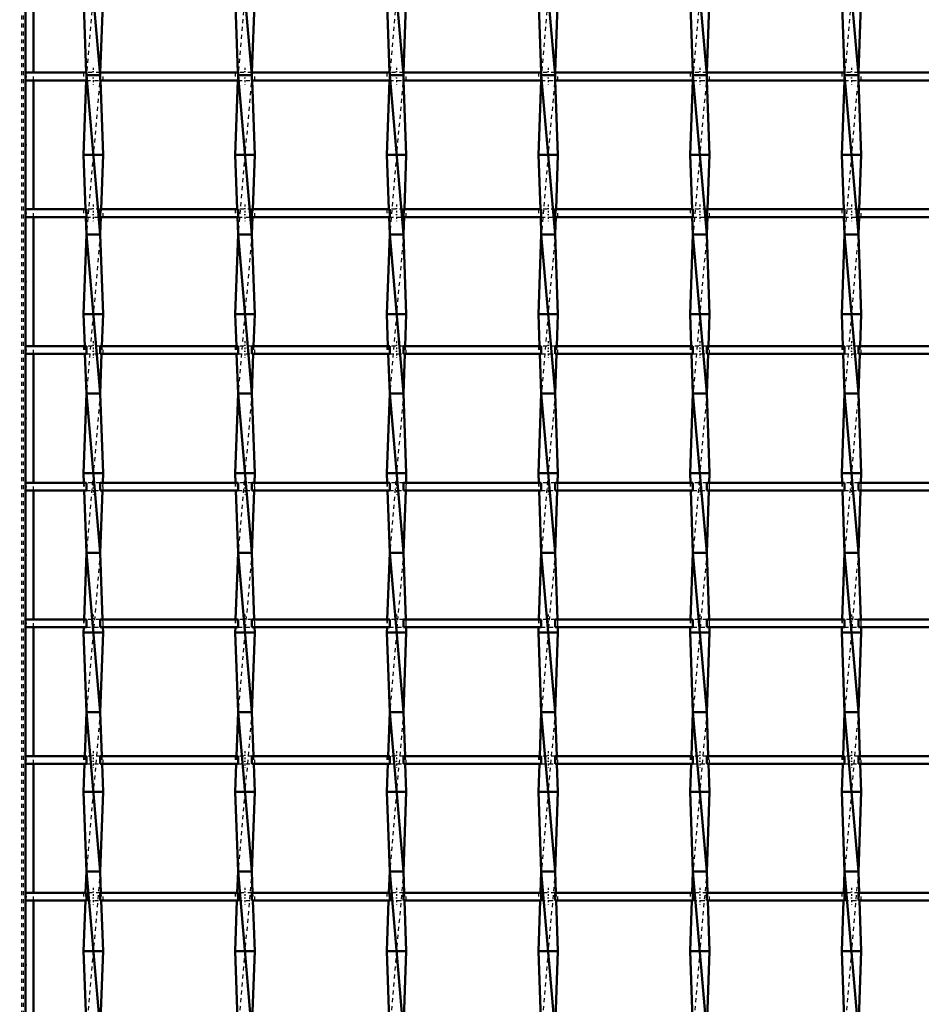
# Model space of a CAD drawing. Header units: millimetres. Extents: x -746 to 532, y -500 to 878.
# Tile 6 of 16: x -399 to -173, y 145 to 392. Entities that reach past the tile are written whole.
import ezdxf

# ---------------------------------------------------------------- set-up
doc = ezdxf.new("R2010")
doc.units = ezdxf.units.MM
doc.linetypes.add('Center', pattern=[1.5, 0.45, -0.5, 0.05, -0.5])
doc.linetypes.add('Dashed', pattern=[2, 1, -1])
for name, color, linetype, lineweight in [('2d ConnectionPoints', 7, 'Continuous', 50), ('AM_0', 7, 'Continuous', 50), ('AM_5', 3, 'Continuous', 25), ('AM_7', 7, 'Center', 25), ('AM_9', 6, 'Dashed', 25)]:
    doc.layers.add(name, color=color, linetype=linetype, lineweight=lineweight)
doc.dimstyles.new('ISO-25', dxfattribs={"dimtxt": 2.5, "dimasz": 2.5, "dimexe": 1.25, "dimexo": 0.625, "dimtad": 1, "dimtxsty": 'Standard', "dimcen": 2.5, "dimadec": 0, "dimazin": 0, "dimtfac": 1, "dimtmove": 0, "dimatfit": 3, "dimfxl": 1, "dimarcsym": 0})

# ---------------------------------------------------------------- blocks, each defined once
blk = doc.blocks.new('3_azf7ua2cdqxyb2crbokgnkhl1________0_in_LSSP2303438211800100035010_4')
at = {"layer": 'AM_0'}
for p, q in [((-382.73, 418), (-379.27, 378)), ((-383.45, 398), (-382.76, 378.63)), ((-378.55, 398), (-379.24, 378.63)), ((-382.78, 376.63), (-383.45, 358)), ((-379.27, 378), (-382.73, 378)), ((-382.73, 378), (-379.27, 338)), ((-379.22, 376.63), (-378.55, 358)), ((-378.55, 358), (-383.45, 358)), ((-383.45, 358), (-382.96, 344.3)), ((-378.55, 358), (-379.04, 344.3)), ((-382.89, 342.3), (-382.73, 338)), ((-379.11, 342.3), (-379.27, 338)), ((-382.73, 338), (-383.45, 318)), ((-379.27, 338), (-382.73, 338)), ((-382.73, 338), (-379.27, 298)), ((-379.27, 338), (-378.55, 318)), ((-378.55, 318), (-383.45, 318)), ((-383.45, 318), (-383.16, 309.97)), ((-378.55, 318), (-378.84, 309.97)), ((-383.09, 307.97), (-382.73, 298)), ((-378.91, 307.97), (-379.27, 298)), ((-382.73, 298), (-383.45, 278)), ((-382.73, 298), (-379.27, 258)), ((-379.27, 298), (-382.73, 298)), ((-379.27, 298), (-378.55, 278)), ((-383.45, 278), (-383.37, 275.64)), ((-378.55, 278), (-383.45, 278)), ((-378.55, 278), (-378.63, 275.64)), ((-383.29, 273.64), (-382.73, 258)), ((-378.71, 273.64), (-379.27, 258)), ((-382.73, 258), (-383.33, 241.31)), ((-382.73, 258), (-379.27, 218)), ((-379.27, 258), (-382.73, 258)), ((-379.27, 258), (-378.67, 241.31)), ((-383.4, 239.31), (-383.45, 238)), ((-383.45, 238), (-382.73, 218)), ((-378.55, 238), (-383.45, 238)), ((-378.55, 238), (-379.27, 218)), ((-378.6, 239.31), (-378.55, 238)), ((-382.73, 218), (-383.13, 206.98)), ((-382.73, 218), (-379.27, 178)), ((-379.27, 218), (-382.73, 218)), ((-379.27, 218), (-378.87, 206.98)), ((-383.2, 204.98), (-383.45, 198)), ((-378.8, 204.98), (-378.55, 198)), ((-378.55, 198), (-383.45, 198)), ((-383.45, 198), (-382.73, 178)), ((-378.55, 198), (-379.27, 178)), ((-382.73, 178), (-382.92, 172.65)), ((-382.73, 178), (-379.27, 138)), ((-379.27, 178), (-382.73, 178)), ((-379.27, 178), (-379.08, 172.65)), ((-383, 170.65), (-383.45, 158)), ((-379, 170.65), (-378.55, 158)), ((-378.55, 158), (-383.45, 158)), ((-383.45, 158), (-382.73, 138)), ((-378.55, 158), (-379.26, 138.32))]:
    blk.add_line(p, q, dxfattribs=at)
at = {"layer": 'AM_9'}
for p, q in [((-379.27, 418), (-382.73, 378)), ((-382.76, 378.63), (-382.73, 378)), ((-379.24, 378.63), (-379.27, 378)), ((-382.73, 378), (-382.78, 376.63)), ((-379.27, 378), (-382.73, 338)), ((-379.27, 378), (-379.22, 376.63)), ((-382.96, 344.3), (-382.89, 342.3)), ((-379.04, 344.3), (-379.11, 342.3)), ((-379.27, 338), (-382.73, 298)), ((-383.16, 309.97), (-383.09, 307.97)), ((-378.84, 309.97), (-378.91, 307.97)), ((-379.27, 298), (-382.73, 258)), ((-383.37, 275.64), (-383.29, 273.64)), ((-378.63, 275.64), (-378.71, 273.64)), ((-379.27, 258), (-382.73, 218)), ((-383.33, 241.31), (-383.4, 239.31)), ((-378.67, 241.31), (-378.6, 239.31)), ((-379.27, 218), (-382.73, 178)), ((-383.13, 206.98), (-383.2, 204.98)), ((-378.87, 206.98), (-378.8, 204.98)), ((-379.27, 178), (-382.73, 138)), ((-382.92, 172.65), (-383, 170.65)), ((-379.08, 172.65), (-379, 170.65))]:
    blk.add_line(p, q, dxfattribs=at)
blk = doc.blocks.new('4_8szsxl7n2bg1perd54t1x8vkg________0_in_LSSP2303438211800100035010_4')
at = {"layer": 'AM_0'}
for p, q in [((-344.63, 418), (-341.17, 378)), ((-345.35, 398), (-344.66, 378.63)), ((-340.45, 398), (-341.14, 378.63)), ((-344.68, 376.63), (-345.35, 358)), ((-341.17, 378), (-344.63, 378)), ((-344.63, 378), (-341.17, 338)), ((-341.12, 376.63), (-340.45, 358)), ((-340.45, 358), (-345.35, 358)), ((-345.35, 358), (-344.86, 344.3)), ((-340.45, 358), (-340.94, 344.3)), ((-344.79, 342.3), (-344.63, 338)), ((-341.01, 342.3), (-341.17, 338)), ((-344.63, 338), (-345.35, 318)), ((-344.63, 338), (-341.17, 298)), ((-341.17, 338), (-344.63, 338)), ((-341.17, 338), (-340.45, 318)), ((-340.45, 318), (-345.35, 318)), ((-345.35, 318), (-345.06, 309.97)), ((-340.45, 318), (-340.74, 309.97)), ((-344.99, 307.97), (-344.63, 298)), ((-340.81, 307.97), (-341.17, 298)), ((-344.63, 298), (-345.35, 278)), ((-344.63, 298), (-341.17, 258)), ((-341.17, 298), (-344.63, 298)), ((-341.17, 298), (-340.45, 278)), ((-340.45, 278), (-345.35, 278)), ((-345.35, 278), (-345.27, 275.64)), ((-340.45, 278), (-340.53, 275.64)), ((-345.19, 273.64), (-344.63, 258)), ((-340.61, 273.64), (-341.17, 258)), ((-344.63, 258), (-345.23, 241.31)), ((-344.63, 258), (-341.17, 218)), ((-341.17, 258), (-344.63, 258)), ((-341.17, 258), (-340.57, 241.31)), ((-345.3, 239.31), (-345.35, 238)), ((-340.45, 238), (-345.35, 238)), ((-345.35, 238), (-344.63, 218)), ((-340.45, 238), (-341.17, 218)), ((-340.5, 239.31), (-340.45, 238)), ((-344.63, 218), (-345.03, 206.98)), ((-344.63, 218), (-341.17, 178)), ((-341.17, 218), (-344.63, 218)), ((-341.17, 218), (-340.77, 206.98)), ((-345.1, 204.98), (-345.35, 198)), ((-340.7, 204.98), (-340.45, 198)), ((-345.35, 198), (-344.63, 178)), ((-340.45, 198), (-345.35, 198)), ((-340.45, 198), (-341.17, 178)), ((-344.63, 178), (-344.82, 172.65)), ((-344.63, 178), (-341.17, 138)), ((-341.17, 178), (-344.63, 178)), ((-341.17, 178), (-340.98, 172.65)), ((-344.9, 170.65), (-345.35, 158)), ((-340.9, 170.65), (-340.45, 158)), ((-340.45, 158), (-345.35, 158)), ((-345.35, 158), (-344.63, 138)), ((-340.45, 158), (-341.16, 138.32))]:
    blk.add_line(p, q, dxfattribs=at)
at = {"layer": 'AM_9'}
for p, q in [((-341.17, 418), (-344.63, 378)), ((-344.66, 378.63), (-344.63, 378)), ((-341.14, 378.63), (-341.17, 378)), ((-344.63, 378), (-344.68, 376.63)), ((-341.17, 378), (-344.63, 338)), ((-341.17, 378), (-341.12, 376.63)), ((-344.86, 344.3), (-344.79, 342.3)), ((-340.94, 344.3), (-341.01, 342.3)), ((-341.17, 338), (-344.63, 298)), ((-345.06, 309.97), (-344.99, 307.97)), ((-340.74, 309.97), (-340.81, 307.97)), ((-341.17, 298), (-344.63, 258)), ((-345.27, 275.64), (-345.19, 273.64)), ((-340.53, 275.64), (-340.61, 273.64)), ((-341.17, 258), (-344.63, 218)), ((-345.23, 241.31), (-345.3, 239.31)), ((-340.57, 241.31), (-340.5, 239.31)), ((-341.17, 218), (-344.63, 178)), ((-345.03, 206.98), (-345.1, 204.98)), ((-340.77, 206.98), (-340.7, 204.98)), ((-341.17, 178), (-344.63, 138)), ((-344.82, 172.65), (-344.9, 170.65)), ((-340.98, 172.65), (-340.9, 170.65))]:
    blk.add_line(p, q, dxfattribs=at)
blk = doc.blocks.new('5_jbi76kvbklyrk6lsxhv9wrq6g________0_in_LSSP2303438211800100035010_4')
at = {"layer": 'AM_0'}
for p, q in [((-306.53, 418), (-303.07, 378)), ((-307.25, 398), (-306.56, 378.63)), ((-302.35, 398), (-303.04, 378.63)), ((-306.58, 376.63), (-307.25, 358)), ((-303.07, 378), (-306.53, 378)), ((-306.53, 378), (-303.07, 338)), ((-303.02, 376.63), (-302.35, 358)), ((-302.35, 358), (-307.25, 358)), ((-307.25, 358), (-306.76, 344.3)), ((-302.35, 358), (-302.84, 344.3)), ((-306.69, 342.3), (-306.53, 338)), ((-302.91, 342.3), (-303.07, 338)), ((-306.53, 338), (-307.25, 318)), ((-306.53, 338), (-303.07, 298)), ((-303.07, 338), (-306.53, 338)), ((-303.07, 338), (-302.35, 318)), ((-302.35, 318), (-307.25, 318)), ((-307.25, 318), (-306.96, 309.97)), ((-302.35, 318), (-302.64, 309.97)), ((-306.89, 307.97), (-306.53, 298)), ((-302.71, 307.97), (-303.07, 298)), ((-306.53, 298), (-307.25, 278)), ((-306.53, 298), (-303.07, 258)), ((-303.07, 298), (-306.53, 298)), ((-303.07, 298), (-302.35, 278)), ((-302.35, 278), (-307.25, 278)), ((-307.25, 278), (-307.17, 275.64)), ((-302.35, 278), (-302.43, 275.64)), ((-307.09, 273.64), (-306.53, 258)), ((-302.51, 273.64), (-303.07, 258)), ((-306.53, 258), (-307.13, 241.31)), ((-306.53, 258), (-303.07, 218)), ((-303.07, 258), (-306.53, 258)), ((-303.07, 258), (-302.47, 241.31)), ((-307.2, 239.31), (-307.25, 238)), ((-307.25, 238), (-306.53, 218)), ((-302.35, 238), (-307.25, 238)), ((-302.35, 238), (-303.07, 218)), ((-302.4, 239.31), (-302.35, 238)), ((-306.53, 218), (-306.93, 206.98)), ((-306.53, 218), (-303.07, 178)), ((-303.07, 218), (-306.53, 218)), ((-303.07, 218), (-302.67, 206.98)), ((-307, 204.98), (-307.25, 198)), ((-302.6, 204.98), (-302.35, 198)), ((-302.35, 198), (-307.25, 198)), ((-307.25, 198), (-306.53, 178)), ((-302.35, 198), (-303.07, 178)), ((-306.53, 178), (-306.72, 172.65)), ((-306.53, 178), (-303.07, 138)), ((-303.07, 178), (-306.53, 178)), ((-303.07, 178), (-302.88, 172.65)), ((-306.8, 170.65), (-307.25, 158)), ((-302.8, 170.65), (-302.35, 158)), ((-302.35, 158), (-307.25, 158)), ((-307.25, 158), (-306.53, 138)), ((-302.35, 158), (-303.06, 138.32))]:
    blk.add_line(p, q, dxfattribs=at)
at = {"layer": 'AM_9'}
for p, q in [((-303.07, 418), (-306.53, 378)), ((-306.56, 378.63), (-306.53, 378)), ((-303.04, 378.63), (-303.07, 378)), ((-306.53, 378), (-306.58, 376.63)), ((-303.07, 378), (-306.53, 338)), ((-303.07, 378), (-303.02, 376.63)), ((-306.76, 344.3), (-306.69, 342.3)), ((-302.84, 344.3), (-302.91, 342.3)), ((-303.07, 338), (-306.53, 298)), ((-306.96, 309.97), (-306.89, 307.97)), ((-302.64, 309.97), (-302.71, 307.97)), ((-303.07, 298), (-306.53, 258)), ((-307.17, 275.64), (-307.09, 273.64)), ((-302.43, 275.64), (-302.51, 273.64)), ((-303.07, 258), (-306.53, 218)), ((-307.13, 241.31), (-307.2, 239.31)), ((-302.47, 241.31), (-302.4, 239.31)), ((-303.07, 218), (-306.53, 178)), ((-306.93, 206.98), (-307, 204.98)), ((-302.67, 206.98), (-302.6, 204.98)), ((-303.07, 178), (-306.53, 138)), ((-306.72, 172.65), (-306.8, 170.65)), ((-302.88, 172.65), (-302.8, 170.65))]:
    blk.add_line(p, q, dxfattribs=at)
blk = doc.blocks.new('6_e3duusgp7z7mcbgh8il2u6i9x________0_in_LSSP2303438211800100035010_4')
at = {"layer": 'AM_0'}
for p, q in [((-268.43, 418), (-264.97, 378)), ((-269.15, 398), (-268.46, 378.63)), ((-264.25, 398), (-264.94, 378.63)), ((-268.48, 376.63), (-269.15, 358)), ((-268.43, 378), (-264.97, 338)), ((-264.97, 378), (-268.43, 378)), ((-264.92, 376.63), (-264.25, 358)), ((-264.25, 358), (-269.15, 358)), ((-269.15, 358), (-268.66, 344.3)), ((-264.25, 358), (-264.74, 344.3)), ((-268.59, 342.3), (-268.43, 338)), ((-264.81, 342.3), (-264.97, 338)), ((-268.43, 338), (-269.15, 318)), ((-268.43, 338), (-264.97, 298)), ((-264.97, 338), (-268.43, 338)), ((-264.97, 338), (-264.25, 318)), ((-264.25, 318), (-269.15, 318)), ((-269.15, 318), (-268.86, 309.97)), ((-264.25, 318), (-264.54, 309.97)), ((-268.79, 307.97), (-268.43, 298)), ((-264.61, 307.97), (-264.97, 298)), ((-268.43, 298), (-269.15, 278)), ((-268.43, 298), (-264.97, 258)), ((-264.97, 298), (-268.43, 298)), ((-264.97, 298), (-264.25, 278)), ((-269.15, 278), (-269.07, 275.64)), ((-264.25, 278), (-269.15, 278)), ((-264.25, 278), (-264.33, 275.64)), ((-268.99, 273.64), (-268.43, 258)), ((-264.41, 273.64), (-264.97, 258)), ((-268.43, 258), (-269.03, 241.31)), ((-268.43, 258), (-264.97, 218)), ((-264.97, 258), (-268.43, 258)), ((-264.97, 258), (-264.37, 241.31)), ((-269.1, 239.31), (-269.15, 238)), ((-264.25, 238), (-269.15, 238)), ((-269.15, 238), (-268.43, 218)), ((-264.25, 238), (-264.97, 218)), ((-264.3, 239.31), (-264.25, 238)), ((-268.43, 218), (-268.83, 206.98)), ((-268.43, 218), (-264.97, 178)), ((-264.97, 218), (-268.43, 218)), ((-264.97, 218), (-264.57, 206.98)), ((-268.9, 204.98), (-269.15, 198)), ((-264.5, 204.98), (-264.25, 198)), ((-264.25, 198), (-269.15, 198)), ((-269.15, 198), (-268.43, 178)), ((-264.25, 198), (-264.97, 178)), ((-268.43, 178), (-268.62, 172.65)), ((-268.43, 178), (-264.97, 138)), ((-264.97, 178), (-268.43, 178)), ((-264.97, 178), (-264.78, 172.65)), ((-268.7, 170.65), (-269.15, 158)), ((-264.7, 170.65), (-264.25, 158)), ((-264.25, 158), (-269.15, 158)), ((-269.15, 158), (-268.43, 138)), ((-264.25, 158), (-264.96, 138.32))]:
    blk.add_line(p, q, dxfattribs=at)
at = {"layer": 'AM_9'}
for p, q in [((-264.97, 418), (-268.43, 378)), ((-268.46, 378.63), (-268.43, 378)), ((-264.94, 378.63), (-264.97, 378)), ((-268.43, 378), (-268.48, 376.63)), ((-264.97, 378), (-268.43, 338)), ((-264.97, 378), (-264.92, 376.63)), ((-268.66, 344.3), (-268.59, 342.3)), ((-264.74, 344.3), (-264.81, 342.3)), ((-264.97, 338), (-268.43, 298)), ((-268.86, 309.97), (-268.79, 307.97)), ((-264.54, 309.97), (-264.61, 307.97)), ((-264.97, 298), (-268.43, 258)), ((-269.07, 275.64), (-268.99, 273.64)), ((-264.33, 275.64), (-264.41, 273.64)), ((-264.97, 258), (-268.43, 218)), ((-269.03, 241.31), (-269.1, 239.31)), ((-264.37, 241.31), (-264.3, 239.31)), ((-264.97, 218), (-268.43, 178)), ((-268.83, 206.98), (-268.9, 204.98)), ((-264.57, 206.98), (-264.5, 204.98)), ((-264.97, 178), (-268.43, 138)), ((-268.62, 172.65), (-268.7, 170.65)), ((-264.78, 172.65), (-264.7, 170.65))]:
    blk.add_line(p, q, dxfattribs=at)
blk = doc.blocks.new('7_t8baodlhraqciihqgp29s4xvq________0_in_LSSP2303438211800100035010_4')
at = {"layer": 'AM_0'}
for p, q in [((-230.33, 418), (-226.87, 378)), ((-231.05, 398), (-230.36, 378.63)), ((-226.15, 398), (-226.84, 378.63)), ((-230.38, 376.63), (-231.05, 358)), ((-226.87, 378), (-230.33, 378)), ((-230.33, 378), (-226.87, 338)), ((-226.82, 376.63), (-226.15, 358)), ((-226.15, 358), (-231.05, 358)), ((-231.05, 358), (-230.56, 344.3)), ((-226.15, 358), (-226.64, 344.3)), ((-230.49, 342.3), (-230.33, 338)), ((-226.71, 342.3), (-226.87, 338)), ((-230.33, 338), (-231.05, 318)), ((-226.87, 338), (-230.33, 338)), ((-230.33, 338), (-226.87, 298)), ((-226.87, 338), (-226.15, 318)), ((-226.15, 318), (-231.05, 318)), ((-231.05, 318), (-230.76, 309.97)), ((-226.15, 318), (-226.44, 309.97)), ((-230.69, 307.97), (-230.33, 298)), ((-226.51, 307.97), (-226.87, 298)), ((-230.33, 298), (-231.05, 278)), ((-230.33, 298), (-226.87, 258)), ((-226.87, 298), (-230.33, 298)), ((-226.87, 298), (-226.15, 278)), ((-231.05, 278), (-230.97, 275.64)), ((-226.15, 278), (-231.05, 278)), ((-226.15, 278), (-226.23, 275.64)), ((-230.89, 273.64), (-230.33, 258)), ((-226.31, 273.64), (-226.87, 258)), ((-230.33, 258), (-230.93, 241.31)), ((-230.33, 258), (-226.87, 218)), ((-226.87, 258), (-230.33, 258)), ((-226.87, 258), (-226.27, 241.31)), ((-231, 239.31), (-231.05, 238)), ((-226.15, 238), (-231.05, 238)), ((-231.05, 238), (-230.33, 218)), ((-226.15, 238), (-226.87, 218)), ((-226.2, 239.31), (-226.15, 238)), ((-230.33, 218), (-230.73, 206.98)), ((-230.33, 218), (-226.87, 178)), ((-226.87, 218), (-230.33, 218)), ((-226.87, 218), (-226.47, 206.98)), ((-230.8, 204.98), (-231.05, 198)), ((-226.4, 204.98), (-226.15, 198)), ((-231.05, 198), (-230.33, 178)), ((-226.15, 198), (-231.05, 198)), ((-226.15, 198), (-226.87, 178)), ((-230.33, 178), (-230.52, 172.65)), ((-230.33, 178), (-226.87, 138)), ((-226.87, 178), (-230.33, 178)), ((-226.87, 178), (-226.68, 172.65)), ((-230.6, 170.65), (-231.05, 158)), ((-226.6, 170.65), (-226.15, 158)), ((-226.15, 158), (-231.05, 158)), ((-231.05, 158), (-230.33, 138)), ((-226.15, 158), (-226.86, 138.32))]:
    blk.add_line(p, q, dxfattribs=at)
at = {"layer": 'AM_9'}
for p, q in [((-226.87, 418), (-230.33, 378)), ((-230.36, 378.63), (-230.33, 378)), ((-226.84, 378.63), (-226.87, 378)), ((-230.33, 378), (-230.38, 376.63)), ((-226.87, 378), (-230.33, 338)), ((-226.87, 378), (-226.82, 376.63)), ((-230.56, 344.3), (-230.49, 342.3)), ((-226.64, 344.3), (-226.71, 342.3)), ((-226.87, 338), (-230.33, 298)), ((-230.76, 309.97), (-230.69, 307.97)), ((-226.44, 309.97), (-226.51, 307.97)), ((-226.87, 298), (-230.33, 258)), ((-230.97, 275.64), (-230.89, 273.64)), ((-226.23, 275.64), (-226.31, 273.64)), ((-226.87, 258), (-230.33, 218)), ((-230.93, 241.31), (-231, 239.31)), ((-226.27, 241.31), (-226.2, 239.31)), ((-226.87, 218), (-230.33, 178)), ((-230.73, 206.98), (-230.8, 204.98)), ((-226.47, 206.98), (-226.4, 204.98)), ((-226.87, 178), (-230.33, 138)), ((-230.52, 172.65), (-230.6, 170.65)), ((-226.68, 172.65), (-226.6, 170.65))]:
    blk.add_line(p, q, dxfattribs=at)
blk = doc.blocks.new('8_hajy7ue8pk9nfaf3ubaq8urog________0_in_LSSP2303438211800100035010_4')
at = {"layer": 'AM_0'}
for p, q in [((-192.23, 418), (-188.77, 378)), ((-192.95, 398), (-192.26, 378.63)), ((-188.05, 398), (-188.74, 378.63)), ((-192.28, 376.63), (-192.95, 358)), ((-192.23, 378), (-188.77, 338)), ((-188.77, 378), (-192.23, 378)), ((-188.72, 376.63), (-188.05, 358)), ((-188.05, 358), (-192.95, 358)), ((-192.95, 358), (-192.46, 344.3)), ((-188.05, 358), (-188.54, 344.3)), ((-192.39, 342.3), (-192.23, 338)), ((-188.61, 342.3), (-188.77, 338)), ((-192.23, 338), (-192.95, 318)), ((-192.23, 338), (-188.77, 298)), ((-188.77, 338), (-192.23, 338)), ((-188.77, 338), (-188.05, 318)), ((-188.05, 318), (-192.95, 318)), ((-192.95, 318), (-192.66, 309.97)), ((-188.05, 318), (-188.34, 309.97)), ((-192.59, 307.97), (-192.23, 298)), ((-188.41, 307.97), (-188.77, 298)), ((-192.23, 298), (-192.95, 278)), ((-192.23, 298), (-188.77, 258)), ((-188.77, 298), (-192.23, 298)), ((-188.77, 298), (-188.05, 278)), ((-188.05, 278), (-192.95, 278)), ((-192.95, 278), (-192.87, 275.64)), ((-188.05, 278), (-188.13, 275.64)), ((-192.79, 273.64), (-192.23, 258)), ((-188.21, 273.64), (-188.77, 258)), ((-192.23, 258), (-192.83, 241.31)), ((-192.23, 258), (-188.77, 218)), ((-188.77, 258), (-192.23, 258)), ((-188.77, 258), (-188.17, 241.31)), ((-192.9, 239.31), (-192.95, 238)), ((-188.05, 238), (-192.95, 238)), ((-192.95, 238), (-192.23, 218)), ((-188.05, 238), (-188.77, 218)), ((-188.1, 239.31), (-188.05, 238)), ((-192.23, 218), (-192.63, 206.98)), ((-192.23, 218), (-188.77, 178)), ((-188.77, 218), (-192.23, 218)), ((-188.77, 218), (-188.37, 206.98)), ((-192.7, 204.98), (-192.95, 198)), ((-188.3, 204.98), (-188.05, 198)), ((-192.95, 198), (-192.23, 178)), ((-188.05, 198), (-192.95, 198)), ((-188.05, 198), (-188.77, 178)), ((-192.23, 178), (-192.42, 172.65)), ((-192.23, 178), (-188.77, 138)), ((-188.77, 178), (-192.23, 178)), ((-188.77, 178), (-188.58, 172.65)), ((-192.5, 170.65), (-192.95, 158)), ((-188.5, 170.65), (-188.05, 158)), ((-188.05, 158), (-192.95, 158)), ((-192.95, 158), (-192.23, 138)), ((-188.05, 158), (-188.76, 138.32))]:
    blk.add_line(p, q, dxfattribs=at)
at = {"layer": 'AM_9'}
for p, q in [((-188.77, 418), (-192.23, 378)), ((-192.26, 378.63), (-192.23, 378)), ((-188.74, 378.63), (-188.77, 378)), ((-192.23, 378), (-192.28, 376.63)), ((-188.77, 378), (-192.23, 338)), ((-188.77, 378), (-188.72, 376.63)), ((-192.46, 344.3), (-192.39, 342.3)), ((-188.54, 344.3), (-188.61, 342.3)), ((-188.77, 338), (-192.23, 298)), ((-192.66, 309.97), (-192.59, 307.97)), ((-188.34, 309.97), (-188.41, 307.97)), ((-188.77, 298), (-192.23, 258)), ((-192.87, 275.64), (-192.79, 273.64)), ((-188.13, 275.64), (-188.21, 273.64)), ((-188.77, 258), (-192.23, 218)), ((-192.83, 241.31), (-192.9, 239.31)), ((-188.17, 241.31), (-188.1, 239.31)), ((-188.77, 218), (-192.23, 178)), ((-192.63, 206.98), (-192.7, 204.98)), ((-188.37, 206.98), (-188.3, 204.98)), ((-188.77, 178), (-192.23, 138)), ((-192.42, 172.65), (-192.5, 170.65)), ((-188.58, 172.65), (-188.5, 170.65))]:
    blk.add_line(p, q, dxfattribs=at)
blk = doc.blocks.new('44_hhdfaoyef2fr2av38n0asvsgk________0_in_LSSP2303438211800100035010_4')
at = {"layer": 'AM_0'}
for p, q in [((-382.73, 172.65), (-398, 172.65)), ((-398, 172.65), (-398, 170.65)), ((-382.73, 172.65), (-382.73, 170.65)), ((-344.63, 172.65), (-379.27, 172.65)), ((-379.27, 170.65), (-379.27, 172.65)), ((-344.63, 172.65), (-344.63, 170.65)), ((-341.17, 170.65), (-341.17, 172.65)), ((-306.53, 172.65), (-341.17, 172.65)), ((-306.53, 172.65), (-306.53, 170.65)), ((-303.07, 170.65), (-303.07, 172.65)), ((-268.43, 172.65), (-303.07, 172.65)), ((-268.43, 172.65), (-268.43, 170.65)), ((-264.97, 170.65), (-264.97, 172.65)), ((-230.33, 172.65), (-264.97, 172.65)), ((-230.33, 172.65), (-230.33, 170.65)), ((-226.87, 170.65), (-226.87, 172.65)), ((-192.23, 172.65), (-226.87, 172.65)), ((-192.23, 172.65), (-192.23, 170.65)), ((-188.77, 170.65), (-188.77, 172.65)), ((-154.13, 172.65), (-188.77, 172.65)), ((-382.73, 170.65), (-398, 170.65)), ((-344.63, 170.65), (-379.27, 170.65)), ((-306.53, 170.65), (-341.17, 170.65)), ((-268.43, 170.65), (-303.07, 170.65)), ((-230.33, 170.65), (-264.97, 170.65)), ((-192.23, 170.65), (-226.87, 170.65)), ((-154.13, 170.65), (-188.77, 170.65))]:
    blk.add_line(p, q, dxfattribs=at)
at = {"layer": 'AM_7'}
for p, q in [((-381, 173.85), (-381, 169.45)), ((-342.9, 173.85), (-342.9, 169.45)), ((-304.8, 173.85), (-304.8, 169.45)), ((-266.7, 173.85), (-266.7, 169.45)), ((-228.6, 173.85), (-228.6, 169.45)), ((-190.5, 173.85), (-190.5, 169.45))]:
    blk.add_line(p, q, dxfattribs=at)
at = {"layer": 'AM_9'}
for p, q in [((-383.45, 172.65), (-383.45, 170.65)), ((-379.27, 172.65), (-382.73, 172.65)), ((-378.55, 170.65), (-378.55, 172.65)), ((-345.35, 172.65), (-345.35, 170.65)), ((-341.17, 172.65), (-344.63, 172.65)), ((-340.45, 170.65), (-340.45, 172.65)), ((-307.25, 172.65), (-307.25, 170.65)), ((-303.07, 172.65), (-306.53, 172.65)), ((-302.35, 170.65), (-302.35, 172.65)), ((-269.15, 172.65), (-269.15, 170.65)), ((-264.97, 172.65), (-268.43, 172.65)), ((-264.25, 170.65), (-264.25, 172.65)), ((-231.05, 172.65), (-231.05, 170.65)), ((-226.87, 172.65), (-230.33, 172.65)), ((-226.15, 170.65), (-226.15, 172.65)), ((-192.95, 172.65), (-192.95, 170.65)), ((-188.77, 172.65), (-192.23, 172.65)), ((-188.05, 170.65), (-188.05, 172.65)), ((-382.73, 170.65), (-379.27, 170.65)), ((-344.63, 170.65), (-341.17, 170.65)), ((-306.53, 170.65), (-303.07, 170.65)), ((-268.43, 170.65), (-264.97, 170.65)), ((-230.33, 170.65), (-226.87, 170.65)), ((-192.23, 170.65), (-188.77, 170.65))]:
    blk.add_line(p, q, dxfattribs=at)
blk = doc.blocks.new('45_4zis78kst8nrps5p6p5c96caf________0_in_LSSP2303438211800100035010_4')
at = {"layer": 'AM_0'}
for p, q in [((-382.73, 206.98), (-398, 206.98)), ((-398, 206.98), (-398, 204.98)), ((-382.73, 206.98), (-382.73, 204.98)), ((-344.63, 206.98), (-379.27, 206.98)), ((-379.27, 204.98), (-379.27, 206.98)), ((-344.63, 206.98), (-344.63, 204.98)), ((-341.17, 204.98), (-341.17, 206.98)), ((-306.53, 206.98), (-341.17, 206.98)), ((-306.53, 206.98), (-306.53, 204.98)), ((-268.43, 206.98), (-303.07, 206.98)), ((-303.07, 204.98), (-303.07, 206.98)), ((-268.43, 206.98), (-268.43, 204.98)), ((-264.97, 204.98), (-264.97, 206.98)), ((-230.33, 206.98), (-264.97, 206.98)), ((-230.33, 206.98), (-230.33, 204.98)), ((-226.87, 204.98), (-226.87, 206.98)), ((-192.23, 206.98), (-226.87, 206.98)), ((-192.23, 206.98), (-192.23, 204.98)), ((-188.77, 204.98), (-188.77, 206.98)), ((-154.13, 206.98), (-188.77, 206.98)), ((-382.73, 204.98), (-398, 204.98)), ((-344.63, 204.98), (-379.27, 204.98)), ((-306.53, 204.98), (-341.17, 204.98)), ((-268.43, 204.98), (-303.07, 204.98)), ((-230.33, 204.98), (-264.97, 204.98)), ((-192.23, 204.98), (-226.87, 204.98)), ((-154.13, 204.98), (-188.77, 204.98))]:
    blk.add_line(p, q, dxfattribs=at)
at = {"layer": 'AM_7'}
for p, q in [((-381, 208.18), (-381, 203.78)), ((-342.9, 208.18), (-342.9, 203.78)), ((-304.8, 208.18), (-304.8, 203.78)), ((-266.7, 208.18), (-266.7, 203.78)), ((-228.6, 208.18), (-228.6, 203.78)), ((-190.5, 208.18), (-190.5, 203.78))]:
    blk.add_line(p, q, dxfattribs=at)
at = {"layer": 'AM_9'}
for p, q in [((-383.45, 206.98), (-383.45, 204.98)), ((-379.27, 206.98), (-382.73, 206.98)), ((-378.55, 204.98), (-378.55, 206.98)), ((-345.35, 206.98), (-345.35, 204.98)), ((-341.17, 206.98), (-344.63, 206.98)), ((-340.45, 204.98), (-340.45, 206.98)), ((-307.25, 206.98), (-307.25, 204.98)), ((-303.07, 206.98), (-306.53, 206.98)), ((-302.35, 204.98), (-302.35, 206.98)), ((-269.15, 206.98), (-269.15, 204.98)), ((-264.97, 206.98), (-268.43, 206.98)), ((-264.25, 204.98), (-264.25, 206.98)), ((-231.05, 206.98), (-231.05, 204.98)), ((-226.87, 206.98), (-230.33, 206.98)), ((-226.15, 204.98), (-226.15, 206.98)), ((-192.95, 206.98), (-192.95, 204.98)), ((-188.77, 206.98), (-192.23, 206.98)), ((-188.05, 204.98), (-188.05, 206.98)), ((-382.73, 204.98), (-379.27, 204.98)), ((-344.63, 204.98), (-341.17, 204.98)), ((-306.53, 204.98), (-303.07, 204.98)), ((-268.43, 204.98), (-264.97, 204.98)), ((-230.33, 204.98), (-226.87, 204.98)), ((-192.23, 204.98), (-188.77, 204.98))]:
    blk.add_line(p, q, dxfattribs=at)
blk = doc.blocks.new('46_oqd2mjxbkvvqtewrpz32coc6s________0_in_LSSP2303438211800100035010_4')
at = {"layer": 'AM_0'}
for p, q in [((-382.73, 241.31), (-398, 241.31)), ((-398, 241.31), (-398, 239.31)), ((-382.73, 241.31), (-382.73, 239.31)), ((-344.63, 241.31), (-379.27, 241.31)), ((-379.27, 239.31), (-379.27, 241.31)), ((-344.63, 241.31), (-344.63, 239.31)), ((-306.53, 241.31), (-341.17, 241.31)), ((-341.17, 239.31), (-341.17, 241.31)), ((-306.53, 241.31), (-306.53, 239.31)), ((-268.43, 241.31), (-303.07, 241.31)), ((-303.07, 239.31), (-303.07, 241.31)), ((-268.43, 241.31), (-268.43, 239.31)), ((-264.97, 239.31), (-264.97, 241.31)), ((-230.33, 241.31), (-264.97, 241.31)), ((-230.33, 241.31), (-230.33, 239.31)), ((-226.87, 239.31), (-226.87, 241.31)), ((-192.23, 241.31), (-226.87, 241.31)), ((-192.23, 241.31), (-192.23, 239.31)), ((-188.77, 239.31), (-188.77, 241.31)), ((-154.13, 241.31), (-188.77, 241.31)), ((-382.73, 239.31), (-398, 239.31)), ((-344.63, 239.31), (-379.27, 239.31)), ((-306.53, 239.31), (-341.17, 239.31)), ((-268.43, 239.31), (-303.07, 239.31)), ((-230.33, 239.31), (-264.97, 239.31)), ((-192.23, 239.31), (-226.87, 239.31)), ((-154.13, 239.31), (-188.77, 239.31))]:
    blk.add_line(p, q, dxfattribs=at)
at = {"layer": 'AM_7'}
for p, q in [((-381, 242.51), (-381, 238.11)), ((-342.9, 242.51), (-342.9, 238.11)), ((-304.8, 242.51), (-304.8, 238.11)), ((-266.7, 242.51), (-266.7, 238.11)), ((-228.6, 242.51), (-228.6, 238.11)), ((-190.5, 242.51), (-190.5, 238.11))]:
    blk.add_line(p, q, dxfattribs=at)
at = {"layer": 'AM_9'}
for p, q in [((-383.45, 241.31), (-383.45, 239.31)), ((-379.27, 241.31), (-382.73, 241.31)), ((-378.55, 239.31), (-378.55, 241.31)), ((-345.35, 241.31), (-345.35, 239.31)), ((-341.17, 241.31), (-344.63, 241.31)), ((-340.45, 239.31), (-340.45, 241.31)), ((-307.25, 241.31), (-307.25, 239.31)), ((-303.07, 241.31), (-306.53, 241.31)), ((-302.35, 239.31), (-302.35, 241.31)), ((-269.15, 241.31), (-269.15, 239.31)), ((-264.97, 241.31), (-268.43, 241.31)), ((-264.25, 239.31), (-264.25, 241.31)), ((-231.05, 241.31), (-231.05, 239.31)), ((-226.87, 241.31), (-230.33, 241.31)), ((-226.15, 239.31), (-226.15, 241.31)), ((-192.95, 241.31), (-192.95, 239.31)), ((-188.77, 241.31), (-192.23, 241.31)), ((-188.05, 239.31), (-188.05, 241.31)), ((-382.73, 239.31), (-379.27, 239.31)), ((-344.63, 239.31), (-341.17, 239.31)), ((-306.53, 239.31), (-303.07, 239.31)), ((-268.43, 239.31), (-264.97, 239.31)), ((-230.33, 239.31), (-226.87, 239.31)), ((-192.23, 239.31), (-188.77, 239.31))]:
    blk.add_line(p, q, dxfattribs=at)
blk = doc.blocks.new('47_njg31tcpw4wffsue6vh1ylvmt________0_in_LSSP2303438211800100035010_4')
at = {"layer": 'AM_0'}
for p, q in [((-382.73, 275.64), (-398, 275.64)), ((-398, 275.64), (-398, 273.64)), ((-382.73, 275.64), (-382.73, 273.64)), ((-344.63, 275.64), (-379.27, 275.64)), ((-379.27, 273.64), (-379.27, 275.64)), ((-344.63, 275.64), (-344.63, 273.64)), ((-341.17, 273.64), (-341.17, 275.64)), ((-306.53, 275.64), (-341.17, 275.64)), ((-306.53, 275.64), (-306.53, 273.64)), ((-303.07, 273.64), (-303.07, 275.64)), ((-268.43, 275.64), (-303.07, 275.64)), ((-268.43, 275.64), (-268.43, 273.64)), ((-264.97, 273.64), (-264.97, 275.64)), ((-230.33, 275.64), (-264.97, 275.64)), ((-230.33, 275.64), (-230.33, 273.64)), ((-226.87, 273.64), (-226.87, 275.64)), ((-192.23, 275.64), (-226.87, 275.64)), ((-192.23, 275.64), (-192.23, 273.64)), ((-188.77, 273.64), (-188.77, 275.64)), ((-154.13, 275.64), (-188.77, 275.64)), ((-382.73, 273.64), (-398, 273.64)), ((-344.63, 273.64), (-379.27, 273.64)), ((-306.53, 273.64), (-341.17, 273.64)), ((-268.43, 273.64), (-303.07, 273.64)), ((-230.33, 273.64), (-264.97, 273.64)), ((-192.23, 273.64), (-226.87, 273.64)), ((-154.13, 273.64), (-188.77, 273.64))]:
    blk.add_line(p, q, dxfattribs=at)
at = {"layer": 'AM_7'}
for p, q in [((-381, 276.84), (-381, 272.44)), ((-342.9, 276.84), (-342.9, 272.44)), ((-304.8, 276.84), (-304.8, 272.44)), ((-266.7, 276.84), (-266.7, 272.44)), ((-228.6, 276.84), (-228.6, 272.44)), ((-190.5, 276.84), (-190.5, 272.44))]:
    blk.add_line(p, q, dxfattribs=at)
at = {"layer": 'AM_9'}
for p, q in [((-383.45, 275.64), (-383.45, 273.64)), ((-379.27, 275.64), (-382.73, 275.64)), ((-378.55, 273.64), (-378.55, 275.64)), ((-345.35, 275.64), (-345.35, 273.64)), ((-341.17, 275.64), (-344.63, 275.64)), ((-340.45, 273.64), (-340.45, 275.64)), ((-307.25, 275.64), (-307.25, 273.64)), ((-303.07, 275.64), (-306.53, 275.64)), ((-302.35, 273.64), (-302.35, 275.64)), ((-269.15, 275.64), (-269.15, 273.64)), ((-264.97, 275.64), (-268.43, 275.64)), ((-264.25, 273.64), (-264.25, 275.64)), ((-231.05, 275.64), (-231.05, 273.64)), ((-226.87, 275.64), (-230.33, 275.64)), ((-226.15, 273.64), (-226.15, 275.64)), ((-192.95, 275.64), (-192.95, 273.64)), ((-188.77, 275.64), (-192.23, 275.64)), ((-188.05, 273.64), (-188.05, 275.64)), ((-382.73, 273.64), (-379.27, 273.64)), ((-344.63, 273.64), (-341.17, 273.64)), ((-306.53, 273.64), (-303.07, 273.64)), ((-268.43, 273.64), (-264.97, 273.64)), ((-230.33, 273.64), (-226.87, 273.64)), ((-192.23, 273.64), (-188.77, 273.64))]:
    blk.add_line(p, q, dxfattribs=at)
blk = doc.blocks.new('48_aehecgdaq1ejwc4ula5m4z6ir________0_in_LSSP2303438211800100035010_4')
at = {"layer": 'AM_0'}
for p, q in [((-382.73, 309.97), (-398, 309.97)), ((-398, 309.97), (-398, 307.97)), ((-382.73, 309.97), (-382.73, 307.97)), ((-344.63, 309.97), (-379.27, 309.97)), ((-379.27, 307.97), (-379.27, 309.97)), ((-344.63, 309.97), (-344.63, 307.97)), ((-306.53, 309.97), (-341.17, 309.97)), ((-341.17, 307.97), (-341.17, 309.97)), ((-306.53, 309.97), (-306.53, 307.97)), ((-268.43, 309.97), (-303.07, 309.97)), ((-303.07, 307.97), (-303.07, 309.97)), ((-268.43, 309.97), (-268.43, 307.97)), ((-230.33, 309.97), (-264.97, 309.97)), ((-264.97, 307.97), (-264.97, 309.97)), ((-230.33, 309.97), (-230.33, 307.97)), ((-226.87, 307.97), (-226.87, 309.97)), ((-192.23, 309.97), (-226.87, 309.97)), ((-192.23, 309.97), (-192.23, 307.97)), ((-188.77, 307.97), (-188.77, 309.97)), ((-154.13, 309.97), (-188.77, 309.97)), ((-382.73, 307.97), (-398, 307.97)), ((-344.63, 307.97), (-379.27, 307.97)), ((-306.53, 307.97), (-341.17, 307.97)), ((-268.43, 307.97), (-303.07, 307.97)), ((-230.33, 307.97), (-264.97, 307.97)), ((-192.23, 307.97), (-226.87, 307.97)), ((-154.13, 307.97), (-188.77, 307.97))]:
    blk.add_line(p, q, dxfattribs=at)
at = {"layer": 'AM_7'}
for p, q in [((-381, 311.17), (-381, 306.77)), ((-342.9, 311.17), (-342.9, 306.77)), ((-304.8, 311.17), (-304.8, 306.77)), ((-266.7, 311.17), (-266.7, 306.77)), ((-228.6, 311.17), (-228.6, 306.77)), ((-190.5, 311.17), (-190.5, 306.77))]:
    blk.add_line(p, q, dxfattribs=at)
at = {"layer": 'AM_9'}
for p, q in [((-383.45, 309.97), (-383.45, 307.97)), ((-379.27, 309.97), (-382.73, 309.97)), ((-378.55, 307.97), (-378.55, 309.97)), ((-345.35, 309.97), (-345.35, 307.97)), ((-341.17, 309.97), (-344.63, 309.97)), ((-340.45, 307.97), (-340.45, 309.97)), ((-307.25, 309.97), (-307.25, 307.97)), ((-303.07, 309.97), (-306.53, 309.97)), ((-302.35, 307.97), (-302.35, 309.97)), ((-269.15, 309.97), (-269.15, 307.97)), ((-264.97, 309.97), (-268.43, 309.97)), ((-264.25, 307.97), (-264.25, 309.97)), ((-231.05, 309.97), (-231.05, 307.97)), ((-226.87, 309.97), (-230.33, 309.97)), ((-226.15, 307.97), (-226.15, 309.97)), ((-192.95, 309.97), (-192.95, 307.97)), ((-188.77, 309.97), (-192.23, 309.97)), ((-188.05, 307.97), (-188.05, 309.97)), ((-382.73, 307.97), (-379.27, 307.97)), ((-344.63, 307.97), (-341.17, 307.97)), ((-306.53, 307.97), (-303.07, 307.97)), ((-268.43, 307.97), (-264.97, 307.97)), ((-230.33, 307.97), (-226.87, 307.97)), ((-192.23, 307.97), (-188.77, 307.97))]:
    blk.add_line(p, q, dxfattribs=at)
blk = doc.blocks.new('49_vozhc9ohec1qsjni56tldvsfg________0_in_LSSP2303438211800100035010_4')
at = {"layer": 'AM_0'}
for p, q in [((-382.73, 344.3), (-398, 344.3)), ((-398, 344.3), (-398, 342.3)), ((-382.73, 344.3), (-382.73, 342.3)), ((-344.63, 344.3), (-379.27, 344.3)), ((-379.27, 342.3), (-379.27, 344.3)), ((-344.63, 344.3), (-344.63, 342.3)), ((-306.53, 344.3), (-341.17, 344.3)), ((-341.17, 342.3), (-341.17, 344.3)), ((-306.53, 344.3), (-306.53, 342.3)), ((-268.43, 344.3), (-303.07, 344.3)), ((-303.07, 342.3), (-303.07, 344.3)), ((-268.43, 344.3), (-268.43, 342.3)), ((-230.33, 344.3), (-264.97, 344.3)), ((-264.97, 342.3), (-264.97, 344.3)), ((-230.33, 344.3), (-230.33, 342.3)), ((-226.87, 342.3), (-226.87, 344.3)), ((-192.23, 344.3), (-226.87, 344.3)), ((-192.23, 344.3), (-192.23, 342.3)), ((-154.13, 344.3), (-188.77, 344.3)), ((-188.77, 342.3), (-188.77, 344.3)), ((-382.73, 342.3), (-398, 342.3)), ((-344.63, 342.3), (-379.27, 342.3)), ((-306.53, 342.3), (-341.17, 342.3)), ((-268.43, 342.3), (-303.07, 342.3)), ((-230.33, 342.3), (-264.97, 342.3)), ((-192.23, 342.3), (-226.87, 342.3)), ((-154.13, 342.3), (-188.77, 342.3))]:
    blk.add_line(p, q, dxfattribs=at)
at = {"layer": 'AM_7'}
for p, q in [((-381, 345.5), (-381, 341.1)), ((-342.9, 345.5), (-342.9, 341.1)), ((-304.8, 345.5), (-304.8, 341.1)), ((-266.7, 345.5), (-266.7, 341.1)), ((-228.6, 345.5), (-228.6, 341.1)), ((-190.5, 345.5), (-190.5, 341.1))]:
    blk.add_line(p, q, dxfattribs=at)
at = {"layer": 'AM_9'}
for p, q in [((-383.45, 344.3), (-383.45, 342.3)), ((-379.27, 344.3), (-382.73, 344.3)), ((-378.55, 342.3), (-378.55, 344.3)), ((-345.35, 344.3), (-345.35, 342.3)), ((-341.17, 344.3), (-344.63, 344.3)), ((-340.45, 342.3), (-340.45, 344.3)), ((-307.25, 344.3), (-307.25, 342.3)), ((-303.07, 344.3), (-306.53, 344.3)), ((-302.35, 342.3), (-302.35, 344.3)), ((-269.15, 344.3), (-269.15, 342.3)), ((-264.97, 344.3), (-268.43, 344.3)), ((-264.25, 342.3), (-264.25, 344.3)), ((-231.05, 344.3), (-231.05, 342.3)), ((-226.87, 344.3), (-230.33, 344.3)), ((-226.15, 342.3), (-226.15, 344.3)), ((-192.95, 344.3), (-192.95, 342.3)), ((-188.77, 344.3), (-192.23, 344.3)), ((-188.05, 342.3), (-188.05, 344.3)), ((-382.73, 342.3), (-379.27, 342.3)), ((-344.63, 342.3), (-341.17, 342.3)), ((-306.53, 342.3), (-303.07, 342.3)), ((-268.43, 342.3), (-264.97, 342.3)), ((-230.33, 342.3), (-226.87, 342.3)), ((-192.23, 342.3), (-188.77, 342.3))]:
    blk.add_line(p, q, dxfattribs=at)
blk = doc.blocks.new('50_eiag931085cc94adk6c34xsub________0_in_LSSP2303438211800100035010_4')
at = {"layer": 'AM_0'}
for p, q in [((-382.73, 378.63), (-398, 378.63)), ((-398, 378.63), (-398, 376.63)), ((-382.73, 378.63), (-382.73, 376.63)), ((-344.63, 378.63), (-379.27, 378.63)), ((-379.27, 376.63), (-379.27, 378.63)), ((-344.63, 378.63), (-344.63, 376.63)), ((-306.53, 378.63), (-341.17, 378.63)), ((-341.17, 376.63), (-341.17, 378.63)), ((-306.53, 378.63), (-306.53, 376.63)), ((-268.43, 378.63), (-303.07, 378.63)), ((-303.07, 376.63), (-303.07, 378.63)), ((-268.43, 378.63), (-268.43, 376.63)), ((-230.33, 378.63), (-264.97, 378.63)), ((-264.97, 376.63), (-264.97, 378.63)), ((-230.33, 378.63), (-230.33, 376.63)), ((-226.87, 376.63), (-226.87, 378.63)), ((-192.23, 378.63), (-226.87, 378.63)), ((-192.23, 378.63), (-192.23, 376.63)), ((-188.77, 376.63), (-188.77, 378.63)), ((-154.13, 378.63), (-188.77, 378.63)), ((-382.73, 376.63), (-398, 376.63)), ((-344.63, 376.63), (-379.27, 376.63)), ((-306.53, 376.63), (-341.17, 376.63)), ((-268.43, 376.63), (-303.07, 376.63)), ((-230.33, 376.63), (-264.97, 376.63)), ((-192.23, 376.63), (-226.87, 376.63)), ((-154.13, 376.63), (-188.77, 376.63))]:
    blk.add_line(p, q, dxfattribs=at)
at = {"layer": 'AM_7'}
for p, q in [((-381, 379.83), (-381, 375.43)), ((-342.9, 379.83), (-342.9, 375.43)), ((-304.8, 379.83), (-304.8, 375.43)), ((-266.7, 379.83), (-266.7, 375.43)), ((-228.6, 379.83), (-228.6, 375.43)), ((-190.5, 379.83), (-190.5, 375.43))]:
    blk.add_line(p, q, dxfattribs=at)
at = {"layer": 'AM_9'}
for p, q in [((-383.45, 378.63), (-383.45, 376.63)), ((-379.27, 378.63), (-382.73, 378.63)), ((-378.55, 376.63), (-378.55, 378.63)), ((-345.35, 378.63), (-345.35, 376.63)), ((-341.14, 378.63), (-344.66, 378.63)), ((-340.45, 376.63), (-340.45, 378.63)), ((-307.25, 378.63), (-307.25, 376.63)), ((-303.04, 378.63), (-306.56, 378.63)), ((-302.35, 376.63), (-302.35, 378.63)), ((-269.15, 378.63), (-269.15, 376.63)), ((-264.94, 378.63), (-268.46, 378.63)), ((-264.25, 376.63), (-264.25, 378.63)), ((-231.05, 378.63), (-231.05, 376.63)), ((-226.84, 378.63), (-230.36, 378.63)), ((-226.15, 376.63), (-226.15, 378.63)), ((-192.95, 378.63), (-192.95, 376.63)), ((-188.74, 378.63), (-192.26, 378.63)), ((-188.05, 376.63), (-188.05, 378.63)), ((-382.73, 376.63), (-379.27, 376.63)), ((-344.63, 376.63), (-341.17, 376.63)), ((-306.53, 376.63), (-303.07, 376.63)), ((-268.43, 376.63), (-264.97, 376.63)), ((-230.33, 376.63), (-226.87, 376.63)), ((-192.23, 376.63), (-188.77, 376.63))]:
    blk.add_line(p, q, dxfattribs=at)
blk = doc.blocks.new('54_6pm5i7rdovxaphnmye8xhb6dh________0_in_LSSP2303438211800100035010_4')
at = {"layer": 'AM_0'}
for p, q in [((-398, -498), (-398, 498)), ((-396.05, 378.63), (-396.05, 410.96)), ((-396.05, 344.3), (-396.05, 376.63)), ((-396.05, 309.97), (-396.05, 342.3)), ((-396.05, 275.64), (-396.05, 307.97)), ((-396.05, 241.31), (-396.05, 273.64)), ((-396.05, 206.98), (-396.05, 239.31)), ((-396.05, 172.65), (-396.05, 204.98)), ((-396.05, 138.32), (-396.05, 170.65))]:
    blk.add_line(p, q, dxfattribs=at)
at = {"layer": 'AM_9'}
for p, q in [((-398.99, -498), (-398.99, 498)), ((-398.55, -498), (-398.55, 498)), ((-396.05, 376.63), (-396.05, 378.63)), ((-396.05, 342.3), (-396.05, 344.3)), ((-396.05, 307.97), (-396.05, 309.97)), ((-396.05, 273.64), (-396.05, 275.64)), ((-396.05, 239.31), (-396.05, 241.31)), ((-396.05, 204.98), (-396.05, 206.98)), ((-396.05, 170.65), (-396.05, 172.65))]:
    blk.add_line(p, q, dxfattribs=at)
blk = doc.blocks.new('*D58')
at = {"layer": 'AM_5', "color": 0, "lineweight": -2}
for p, q in [((-500, 40), (-500, 80)), ((-400, 0), (-500, 0)), ((-500, -34.33), (-500, 0)), ((-400, -34.33), (-500, -34.33)), ((-500, -74.33), (-500, -114.33))]:
    blk.add_line(p, q, dxfattribs=at)
at = {"layer": 'AM_5', "color": 0}
for points in [[(-506.67, 40), (-493.33, 40), (-500, 0)], [(-493.33, -74.33), (-506.67, -74.33), (-500, -34.33)]]:
    blk.add_solid(points, dxfattribs=at)
at = {"layer": 'Defpoints', "color": 0}
for p in [(-500, 0), (-400, 0), (-400, -34.33)]:
    blk.add_point(p, dxfattribs=at)
at = {"layer": 'AM_5', "color": 0, "insert": (-520, 224), "char_height": 40, "attachment_point": 5, "rotation": 90}
blk.add_mtext('TT = 34.3 mm', dxfattribs=at)

msp = doc.modelspace()

# ---------------------------------------------------------------- linework, layer by layer
at = {"layer": '2d ConnectionPoints'}
for p in [(-398, 377.63), (-398, 377.63), (-398, 360.465), (-398, 343.3), (-398, 343.3), (-398, 326.135), (-398, 308.97), (-398, 308.97), (-398, 291.805), (-398, 274.64), (-398, 274.64), (-398, 257.475), (-398, 240.31), (-398, 240.31), (-398, 223.145), (-398, 205.98), (-398, 205.98), (-398, 188.815), (-398, 171.65), (-398, 171.65), (-398, 154.485)]:
    msp.add_point(p, dxfattribs=at)

# ---------------------------------------------------------------- block references
for name in ['54_6pm5i7rdovxaphnmye8xhb6dh________0_in_LSSP2303438211800100035010_4', '3_azf7ua2cdqxyb2crbokgnkhl1________0_in_LSSP2303438211800100035010_4', '4_8szsxl7n2bg1perd54t1x8vkg________0_in_LSSP2303438211800100035010_4', '5_jbi76kvbklyrk6lsxhv9wrq6g________0_in_LSSP2303438211800100035010_4', '6_e3duusgp7z7mcbgh8il2u6i9x________0_in_LSSP2303438211800100035010_4', '7_t8baodlhraqciihqgp29s4xvq________0_in_LSSP2303438211800100035010_4', '8_hajy7ue8pk9nfaf3ubaq8urog________0_in_LSSP2303438211800100035010_4', '50_eiag931085cc94adk6c34xsub________0_in_LSSP2303438211800100035010_4', '49_vozhc9ohec1qsjni56tldvsfg________0_in_LSSP2303438211800100035010_4', '48_aehecgdaq1ejwc4ula5m4z6ir________0_in_LSSP2303438211800100035010_4', '47_njg31tcpw4wffsue6vh1ylvmt________0_in_LSSP2303438211800100035010_4', '46_oqd2mjxbkvvqtewrpz32coc6s________0_in_LSSP2303438211800100035010_4', '45_4zis78kst8nrps5p6p5c96caf________0_in_LSSP2303438211800100035010_4', '44_hhdfaoyef2fr2av38n0asvsgk________0_in_LSSP2303438211800100035010_4']:
    msp.add_blockref(name, (0, 0))

# ---------------------------------------------------------------- dimensions: what is measured, and where the dimension line sits
at = {"layer": 'AM_5'}
dim = msp.add_linear_dim(base=(-500, 0), p1=(-400, -34.33), p2=(-400, 0), angle=90, text='TT = 34.3 mm', dimstyle='ISO-25', override={"dimtxt": 40, "dimasz": 40, "dimexe": 0, "dimexo": 0, "dimgap": 12}, dxfattribs=at)
dim.commit()
dim.dimension.update_dxf_attribs({"geometry": '*D58', "text_midpoint": (-520, 224), "dimtype": 160, "text_rotation": 90})

doc.saveas('drawing.dxf')
